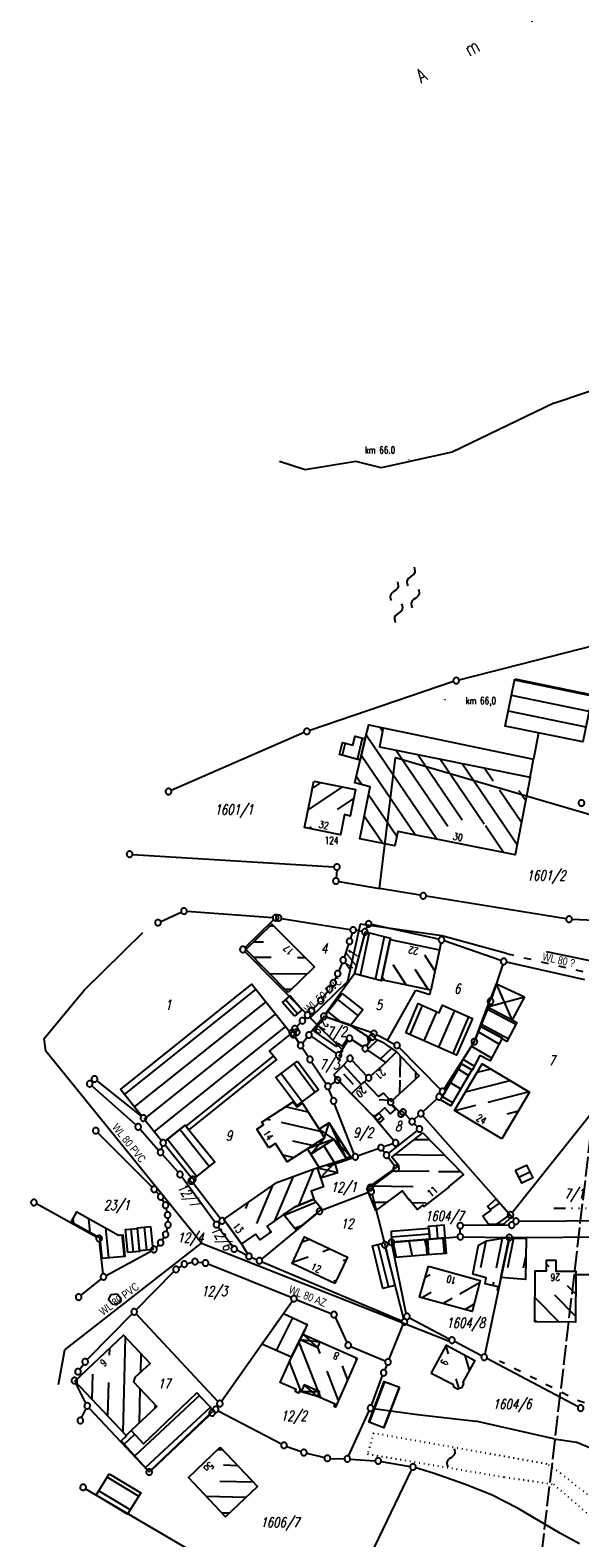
# Model space of a CAD drawing. Extents: x 510526 to 513920, y 467229 to 478797.
# Tile 135 of 256: x 510555 to 510694, y 472233 to 472615. Entities that reach past the tile are written whole.
import ezdxf
from ezdxf.enums import TextEntityAlignment as Align

# ---------------------------------------------------------------- set-up
doc = ezdxf.new("R2010")
doc.units = 0
doc.header["$LTSCALE"] = 10
doc.header["$MEASUREMENT"] = 0
for name, pattern in [('ACAD_ISO03W100', [30, 12, -18]), ('ACAD_ISO14W100', [25.5, 12, -3, 0.5, -3, 0.5, -3, 0.5, -3]), ('LT00', [0]), ('LT14', [0.6, 0.5, -0.1]), ('PUNKTX2_STR', [0.6, 0.1, -0.5])]:
    doc.linetypes.add(name, pattern=pattern)
doc.layers.get('0').update_dxf_attribs({"linetype": 'LT00'})
for name, color, linetype in [('--WASSER_GRENZE', 180, 'PUNKTX2_STR'), ('--WASSER_NUTZUNG', 180, 'Continuous'), ('ABWASSERLTG', 24, 'LT00'), ('DFK_BEB_SCHR', 254, 'LT00'), ('DFK_BEBAUUNG', 250, 'LT00'), ('DFK_BES-NAME', 255, 'LT00'), ('DFK_FLUR_NR', 250, 'LT00'), ('DFK_GZPKT', 250, 'LT00'), ('DFK_KATASTER', 250, 'LT00'), ('DFK_NUTZUNG', 250, 'LT00'), ('DFK_NUTZUNGSGRENZE', 70, 'PUNKTX2_STR'), ('DFK_TOPO-ANL', 252, 'LT00'), ('DFK_TOPO-SYM', 252, 'LT00'), ('TELEKOM', 210, 'ACAD_ISO14W100'), ('V94_RASTER', 250, 'LT00'), ('WASSERLTG', 130, 'ACAD_ISO03W100'), ('WASSERLTG_TEXT', 130, 'Continuous')]:
    doc.layers.add(name, color=color, linetype=linetype)
doc.layers.add('-BLATT_94-RAND', color=7, linetype='LT14', plot=False)
doc.styles.get("Standard").update_dxf_attribs({"font": 'romans.shx'})
doc.styles.add('Versorgungsltg', font='ARIAL.TTF', dxfattribs={"width": 0.8, "height": 2})

# ---------------------------------------------------------------- blocks, each defined once
blk = doc.blocks.new('SYMB7251')
at = {"color": 0, "linetype": 'ByBlock'}
for points in [[(-0.25, 0), (-0.208333, 0.028889), (-0.166667, 0.051111), (-0.125, 0.06), (-0.083333, 0.051111), (-0.041667, 0.028889), (0, 0)], [(0, 0), (0.041667, -0.028889), (0.083333, -0.051111), (0.125, -0.06), (0.166667, -0.051111), (0.208333, -0.028889), (0.25, 0)]]:
    blk.add_lwpolyline(points, dxfattribs=at)
blk = doc.blocks.new('SYMB7250')
at = {"color": 0, "linetype": 'ByBlock'}
for points in [[(-0.74, 0), (-0.698333, 0.028889), (-0.656667, 0.051111), (-0.615, 0.06), (-0.573333, 0.051111), (-0.531667, 0.028889), (-0.49, 0)], [(-0.49, 0), (-0.448333, -0.028889), (-0.406667, -0.051111), (-0.365, -0.06), (-0.323333, -0.051111), (-0.281667, -0.028889), (-0.24, 0)], [(-0.25, 0.28), (-0.208333, 0.308889), (-0.166667, 0.331111), (-0.125, 0.34), (-0.083333, 0.331111), (-0.041667, 0.308889), (0, 0.28)], [(0, 0.28), (0.041667, 0.251111), (0.083333, 0.228889), (0.125, 0.22), (0.166667, 0.228889), (0.208333, 0.251111), (0.25, 0.28)], [(0.24, 0), (0.281667, 0.028889), (0.323333, 0.051111), (0.365, 0.06), (0.406667, 0.051111), (0.448333, 0.028889), (0.49, 0)], [(0.49, 0), (0.531667, -0.028889), (0.573333, -0.051111), (0.615, -0.06), (0.656667, -0.051111), (0.698333, -0.028889), (0.74, 0)], [(-0.25, -0.28), (-0.208333, -0.251111), (-0.166667, -0.228889), (-0.125, -0.22), (-0.083333, -0.228889), (-0.041667, -0.251111), (0, -0.28)], [(0, -0.28), (0.041667, -0.308889), (0.083333, -0.331111), (0.125, -0.34), (0.166667, -0.331111), (0.208333, -0.308889), (0.25, -0.28)]]:
    blk.add_lwpolyline(points, dxfattribs=at)
blk = doc.blocks.new('SYMB7301')
at = {"color": 0, "linetype": 'ByBlock'}
for p, q in [((-0.128693, 0), (0, 0.128693)), ((0, -0.128693), (-0.128693, 0)), ((0, 0.128693), (0.128693, 0)), ((0.128693, 0), (0, -0.128693)), ((0.000059, -0.009738), (0.000059, 0.009897)), ((-0.00901, -0.004339), (-0.002225, -0.009749))]:
    blk.add_line(p, q, dxfattribs=at)
for points in [[(-0.002225, 0.009749), (-0.00901, 0.004339), (-0.00901, -0.004339)], [(0.01, 0), (0.006235, 0.007818), (-0.002225, 0.009749)], [(-0.002225, -0.009749), (0.006235, -0.007818), (0.01, 0)]]:
    blk.add_lwpolyline(points, dxfattribs=at)
blk = doc.blocks.new('SYMB7010')
at = {"color": 0, "linetype": 'ByBlock'}
for points in [[(-0.031408, 0.499213), (-0.093728, 0.49134), (-0.15457, 0.475719), (-0.212975, 0.452595), (-0.268021, 0.422333), (-0.31884, 0.385411), (-0.36463, 0.342411), (-0.40467, 0.29401), (-0.438329, 0.240973), (-0.465074, 0.184136), (-0.484486, 0.124395), (-0.496256, 0.062692), (-0.5002, 0)], [(-0.5002, 0), (-0.496256, -0.062692), (-0.484486, -0.124395), (-0.465075, -0.184136), (-0.438329, -0.240973), (-0.404671, -0.29401), (-0.36463, -0.342411), (-0.31884, -0.385411), (-0.268021, -0.422333), (-0.212975, -0.452595), (-0.154571, -0.475719), (-0.093728, -0.49134), (-0.031408, -0.499213), (0.031408, -0.499213)], [(0.5002, 0), (0.496256, 0.062692), (0.484485, 0.124395), (0.465074, 0.184136), (0.438329, 0.240973), (0.40467, 0.29401), (0.36463, 0.342411), (0.31884, 0.385411), (0.268021, 0.422333), (0.212975, 0.452595), (0.15457, 0.475719), (0.093728, 0.49134), (0.031408, 0.499213), (-0.031408, 0.499213)], [(0.031408, -0.499213), (0.093728, -0.491341), (0.15457, -0.475719), (0.212975, -0.452595), (0.268021, -0.422333), (0.31884, -0.385411), (0.36463, -0.342411), (0.404671, -0.294011), (0.438329, -0.240974), (0.465075, -0.184136), (0.484486, -0.124395), (0.496256, -0.062692), (0.500201, 0)]]:
    blk.add_lwpolyline(points, dxfattribs=at)

msp = doc.modelspace()

# ---------------------------------------------------------------- linework, layer by layer
at = {"layer": '--WASSER_GRENZE', "ltscale": 0.2}
for p, q in [((510689, 472249.68), (510685.43, 472252.1)), ((510674.75, 472248.79), (510687.18, 472246.98)), ((510704.24, 472237.73), (510689, 472249.68)), ((510687.18, 472246.98), (510697.48, 472238.06))]:
    msp.add_line(p, q, dxfattribs=at)
at = {"layer": '-BLATT_94-RAND'}
msp.add_lwpolyline([(510744.52, 472747.01), (510637.26, 471828.25), (511074.29, 471777.23), (511181.55, 472695.99), (510744.52, 472747.01)], dxfattribs=at)
at = {"layer": 'ABWASSERLTG', "flags": 128}
msp.add_lwpolyline([(510698.45, 472379.09), (510685.35, 472381.72)], dxfattribs=at)
at = {"layer": 'DFK_BEB_SCHR'}
for p, q in [((510677.31, 472450.58), (510696.95, 472446.54)), ((510696.14, 472442.62), (510676.5, 472446.66)), ((510675.7, 472442.74), (510695.33, 472438.7)), ((510643.92, 472437.7), (510643.3, 472438.61)), ((510637.56, 472430.45), (510638.79, 472435.88)), ((510639.77, 472436.68), (510657.75, 472410.23)), ((510634.4, 472434.61), (510633.7, 472431.53)), ((510652.16, 472411.35), (510638.53, 472431.4)), ((510660.39, 472413.46), (510647.21, 472432.86)), ((510652.81, 472431.73), (510664.04, 472415.21)), ((510669.64, 472414.09), (510658.42, 472430.59)), ((510664.03, 472429.46), (510677.99, 472408.92)), ((510671.91, 472424.98), (510669.64, 472428.32)), ((510625.04, 472417.67), (510633.84, 472423.53)), ((510628.3, 472424.64), (510626.16, 472423.22)), ((510637.29, 472426.11), (510638.66, 472424.09)), ((510636.58, 472420.54), (510632.41, 472417.77)), ((510640.37, 472421.58), (510647.53, 472411.04)), ((510679.05, 472414.48), (510673.5, 472422.64)), ((510678.36, 472422.61), (510680.11, 472420.03)), ((510643.94, 472409.21), (510639.27, 472416.08)), ((510625.84, 472413.4), (510625.23, 472412.99)), ((510674.53, 472406.9), (510669.91, 472413.69)), ((510638.18, 472410.57), (510638.32, 472410.35)), ((510668.82, 472408.18), (510668.93, 472408.01)), ((510616.38, 472388.28), (510615.41, 472388.29)), ((510640.54, 472386.61), (510638.25, 472375.77)), ((510642.13, 472374.78), (510644.42, 472385.62)), ((510611.3, 472384.32), (510613.81, 472384.3)), ((510615.74, 472380.29), (510611.27, 472380.32)), ((510624.42, 472380.23), (510622.38, 472380.24)), ((510649.89, 472373.39), (510646.59, 472378.5)), ((510657.14, 472376.91), (510654.56, 472380.9)), ((510615.24, 472376.29), (510624.83, 472376.22)), ((510643.81, 472375.42), (510644.38, 472374.55)), ((510652.1, 472377.34), (510655.4, 472372.24)), ((510578.58, 472345.67), (510611.83, 472372.26)), ((510620.8, 472372.25), (510619.21, 472372.26)), ((510637.77, 472365.58), (510632.47, 472369.76)), ((510614.33, 472369.13), (510581.08, 472342.54)), ((510583.58, 472339.42), (510616.83, 472366.01)), ((510622.34, 472366.07), (510619.34, 472369.57)), ((510629.99, 472366.62), (510633.23, 472364.07)), ((510653.93, 472368.21), (510650.77, 472360.83)), ((510654.43, 472359.23), (510657.6, 472366.6)), ((510662.09, 472366.94), (510658.09, 472357.62)), ((510677.62, 472363.32), (510670.25, 472367.25)), ((510619.33, 472362.88), (510586.08, 472336.3)), ((510661.76, 472356.02), (510665.76, 472365.33)), ((510668.79, 472363.5), (510675.72, 472359.8)), ((510632.41, 472357.99), (510632.15, 472359.06)), ((510642.64, 472359.51), (510640, 472356.97)), ((510640.44, 472358.84), (510640.07, 472360.35)), ((510673.39, 472358.38), (510668.08, 472361.54)), ((510594.17, 472337.64), (510616.36, 472355.39)), ((510643.36, 472354.66), (510646.13, 472357.32)), ((510648.38, 472355.41), (510648.28, 472350.04)), ((510667.11, 472352.81), (510664.27, 472354.49)), ((510666.43, 472357.86), (510671.51, 472354.84)), ((510618.24, 472350.96), (510623.55, 472343.84)), ((510626.76, 472346.22), (510621.44, 472353.37)), ((510636.55, 472348.15), (510634.09, 472350.76)), ((510652.28, 472349.54), (510652.31, 472351.23)), ((510663.08, 472352.03), (510665.67, 472350.49)), ((510671.29, 472352.09), (510667.77, 472351.2)), ((510648.27, 472349.26), (510648.21, 472345.79)), ((510663.64, 472347.04), (510661.05, 472348.58)), ((510664.88, 472346.34), (510676.16, 472349.2)), ((510645.81, 472344.15), (510643.07, 472344.26)), ((510659.02, 472345.14), (510661.61, 472343.6)), ((510681.03, 472346.31), (510670.55, 472343.65)), ((510614.63, 472339.43), (510615.46, 472339.25)), ((510625.09, 472341.18), (510619.31, 472342.48)), ((510641.38, 472340.33), (510642.21, 472340.29)), ((510643.69, 472340.09), (510642.59, 472339.16)), ((510667.45, 472342.87), (510662.19, 472341.54)), ((510675.41, 472340.76), (510678.27, 472341.48)), ((510600.03, 472327.42), (510592.61, 472336.8)), ((510618.2, 472338.63), (510628.14, 472336.4)), ((510675.39, 472336.62), (510674.99, 472336.52)), ((510589.49, 472334.3), (510596.9, 472324.92)), ((510626.18, 472332.74), (510621.23, 472333.85)), ((510629, 472332.68), (510631.73, 472328.38)), ((510651.98, 472334.27), (510655.76, 472334.22)), ((510618.64, 472330.33), (510621.47, 472329.7)), ((510635.69, 472329.6), (510635.52, 472329.86)), ((510659.7, 472330.17), (510647.02, 472330.34)), ((510616.64, 472313.68), (510621.33, 472324.92)), ((510626.45, 472326.8), (510622.59, 472317.55)), ((510646.29, 472326.35), (510655.7, 472326.22)), ((510658.07, 472326.19), (510663.65, 472326.11)), ((510678.38, 472324.72), (510681.17, 472326.05)), ((510616.03, 472322.6), (510612.02, 472312.99)), ((510628.9, 472322.29), (510628.94, 472322.38)), ((510651.6, 472322.28), (510640.68, 472322.42)), ((510609.27, 472316.79), (510609.91, 472318.33)), ((510627.15, 472318.37), (510619, 472315.02)), ((510641.34, 472318.41), (510644.98, 472318.36)), ((510651.3, 472318.28), (510654.91, 472318.23)), ((510673.53, 472318.21), (510671.1, 472316.53)), ((510565.55, 472314.14), (510565.66, 472313.06)), ((510569.92, 472310.68), (510569.56, 472314.21)), ((510603.76, 472313.98), (510603.76, 472313.98)), ((510621.68, 472311.79), (510623.59, 472312.58)), ((510672.65, 472312.74), (510676.18, 472315.18)), ((510573.82, 472311.86), (510574.59, 472304.26)), ((510578.57, 472304.64), (510578.01, 472310.15)), ((510580.85, 472305.74), (510580.3, 472311.59)), ((510583.59, 472312.07), (510584.17, 472306.25)), ((510615.35, 472310.59), (510615.55, 472311.06)), ((510625.46, 472308.97), (510623.57, 472308.29)), ((510655.73, 472310.3), (510646.18, 472309.54)), ((510655.08, 472306.71), (510654.59, 472308.92)), ((510655.23, 472308.97), (510655.55, 472305.06)), ((510657.87, 472309.18), (510657.61, 472312.38)), ((510659.53, 472305.39), (510659.22, 472309.29)), ((510672.77, 472301.8), (510674.28, 472309.27)), ((510677.04, 472309.27), (510675.5, 472301.8)), ((510628.78, 472305.92), (510630.59, 472306.57)), ((510642.71, 472307.67), (510645.37, 472296.88)), ((510647.41, 472304.37), (510646.54, 472308.28)), ((510650.56, 472308.6), (510651.43, 472304.71)), ((510670.06, 472308.55), (510668.69, 472301.8)), ((510621.15, 472303.17), (510625.07, 472304.58)), ((510634.7, 472303.8), (510633.9, 472303.51)), ((510679.58, 472301.8), (510680.15, 472304.56)), ((510685.36, 472302.69), (510685.97, 472302.07)), ((510631.56, 472298.41), (510632.2, 472298.64)), ((510655.94, 472300.03), (510654.71, 472299.33)), ((510668.4, 472297.93), (510663.42, 472295.09)), ((510671.86, 472297.26), (510672.05, 472298.2)), ((510690.63, 472297.32), (510692.75, 472295.17)), ((510692.79, 472300.83), (510692.72, 472300.91)), ((510653.83, 472294.22), (510656.19, 472295.57)), ((510661.53, 472294.01), (510659.26, 472292.71)), ((510682.46, 472294.22), (510688.56, 472288.02)), ((510692.72, 472289.5), (510687.45, 472294.85)), ((510664.69, 472291.2), (510667.03, 472292.54)), ((510617.04, 472280.8), (510621.2, 472289.07)), ((510624.21, 472286.15), (510620.7, 472279.18)), ((510682.92, 472288.06), (510682.41, 472288.57)), ((510578.22, 472260.2), (510578.88, 472284.12)), ((510613.51, 472282.67), (510613.38, 472282.42)), ((510622.74, 472282.9), (510627.53, 472270.59)), ((510574.8, 472281.38), (510574.75, 472279.69)), ((510582.77, 472280.01), (510582.64, 472275.29)), ((510628.13, 472280.09), (510627.53, 472281.63)), ((510637.32, 472278.53), (510637.12, 472279.06)), ((510659.92, 472281.94), (510660.5, 472280.03)), ((510665.92, 472275.96), (510664.81, 472279.61)), ((510570.44, 472268.44), (510570.62, 472274.84)), ((510623.31, 472270.42), (510620.35, 472278.02)), ((510632.77, 472268.18), (510629.89, 472275.58)), ((510633.66, 472276.92), (510635.04, 472273.36)), ((510566.58, 472273.6), (510566.55, 472272.57)), ((510574.56, 472272.75), (510574.33, 472264.32)), ((510582.52, 472271.17), (510582.28, 472262.43)), ((510618.07, 472272.86), (510618.14, 472272.67)), ((510644.42, 472272.94), (510640.5, 472262.65)), ((510644.24, 472261.24), (510648.16, 472271.53)), ((510658.16, 472273.99), (510658.09, 472274.22)), ((510662.43, 472273.68), (510663.2, 472271.17)), ((510597.59, 472269.41), (510581.21, 472254.16)), ((510586.39, 472266.32), (510586.41, 472267.06)), ((510627.77, 472270), (510628.21, 472268.86)), ((510583.89, 472251.19), (510600.34, 472266.51)), ((510578.52, 472257.13), (510581.2, 472259.62)), ((510602.28, 472255.81), (510603.35, 472255.78)), ((510607.26, 472251.68), (510603.64, 472251.77)), ((510582.17, 472243.96), (510574.2, 472248.75)), ((510602.71, 472247.79), (510611.16, 472247.59)), ((510572.13, 472245.33), (510580.09, 472240.54)), ((510609.32, 472243.63), (510599.32, 472243.88)), ((510603.21, 472239.78), (510605.22, 472239.73))]:
    msp.add_line(p, q, dxfattribs=at)
at = {"layer": 'DFK_BEBAUUNG'}
for p, q in [((510670.47, 472367.82), (510672.73, 472373.65)), ((510676.71, 472364.53), (510672.73, 472373.65)), ((510672.73, 472373.65), (510679.83, 472370.33)), ((510629.51, 472366.01), (510633.64, 472371.24)), ((510670.47, 472367.82), (510679.83, 472370.33)), ((510679.83, 472370.33), (510676.71, 472364.53)), ((510638.88, 472357.71), (510636.17, 472359.46)), ((510640.99, 472359.75), (510639.9, 472357.94)), ((510639.9, 472357.94), (510640.88, 472359.56)), ((510640.94, 472350.36), (510644.69, 472353.75)), ((510582.92, 472340.25), (510577.56, 472346.94)), ((510644.13, 472345.97), (510645.6, 472344.38)), ((510587.91, 472334), (510583.86, 472339.07)), ((510588.97, 472333.88), (510593.97, 472337.89)), ((510630.35, 472338.51), (510627.82, 472336.9)), ((510631.56, 472334.32), (510627.82, 472336.9)), ((510629.22, 472334.71), (510630.35, 472338.51)), ((510630.35, 472338.51), (510634.6, 472329.59)), ((510635.82, 472329.95), (510630.35, 472338.51)), ((510595.42, 472324.7), (510588.85, 472332.83)), ((510631.56, 472334.32), (510624.88, 472331.9)), ((510625.72, 472330.58), (510624.88, 472331.9)), ((510625.72, 472330.58), (510629.22, 472334.71)), ((510631.56, 472334.32), (510635.82, 472329.95)), ((510631.85, 472328.42), (510628.18, 472324.54)), ((510632.59, 472325.91), (510631.85, 472328.42)), ((510627.31, 472327.04), (510627.87, 472327.19)), ((510627.31, 472327.04), (510632.59, 472325.91)), ((510628.18, 472324.54), (510632.59, 472325.91)), ((510623.09, 472283.59), (510628.14, 472283.01)), ((510623.69, 472284.97), (510627.53, 472281.63)), ((510623.69, 472284.97), (510628.14, 472283.01)), ((510627.42, 472269.21), (510624.1, 472272.12)), ((510627.95, 472270.41), (510623.34, 472270.41)), ((510627.42, 472269.21), (510623.34, 472270.41))]:
    msp.add_line(p, q, dxfattribs=at)
for points in [[(510677.37, 472450.87, 0), (510697.01, 472446.83, 0), (510694.54, 472434.9, 0), (510674.91, 472438.92, 0), (510677.37, 472450.87, 0)], [(510681.24, 472425.97, 0), (510677.49, 472406.31, 0), (510647.76, 472412.22, 0), (510647.04, 472408.58, 0), (510638.14, 472410.39, 0), (510640.75, 472423.51, 0), (510636.92, 472424.57, 0), (510638.27, 472430.25, 0), (510639.5, 472435.68, 0), (510640.46, 472439.2, 0), (510644.07, 472438.45, 0), (510643.13, 472433.69, 0), (510681.24, 472425.97, 0)], [(510639.5, 472435.68, 0), (510638.27, 472430.25, 0), (510633, 472431.73, 0), (510633.74, 472434.79, 0), (510636.4, 472434.06, 0), (510637, 472436.38, 0), (510639.5, 472435.68, 0)], [(510626.52, 472425, 0), (510637.06, 472422.88, 0), (510635.66, 472416.12, 0), (510634.26, 472416.48, 0), (510633.22, 472411.39, 0), (510624.15, 472413.21, 0), (510625.48, 472419.85, 0), (510626.52, 472425, 0)], [(510620, 472371.46, 0), (510609.26, 472382.35, 0), (510615.9, 472388.76, 0), (510626.64, 472378, 0), (510620, 472371.46, 0)], [(510645.81, 472384.89, 0), (510643.66, 472374.7, 0), (510643.6, 472374.4, 0), (510636.79, 472376.15, 0), (510639.58, 472386.85, 0), (510645.89, 472385.25, 0), (510645.81, 472384.89, 0)], [(510658.29, 472382.27, 0), (510656.11, 472372.09, 0), (510643.66, 472374.7, 0), (510645.81, 472384.89, 0), (510658.29, 472382.27, 0)], [(510577.56, 472346.94, 0), (510610.81, 472373.53, 0), (510620.77, 472361.08, 0), (510615.3, 472356.71, 0), (510617.1, 472354.48, 0), (510594.91, 472336.7, 0), (510593.97, 472337.89, 0), (510588.97, 472333.88, 0)], [(510621.62, 472365.44, 0), (510618.62, 472368.94, 0), (510620.52, 472370.62, 0), (510623.55, 472367.11, 0), (510621.62, 472365.44, 0)], [(510633.64, 472371.24, 0), (510638.92, 472367.07, 0), (510635.9, 472363.16, 0), (510629.75, 472365.19, 0)], [(510649.77, 472361.27, 0), (510652.94, 472368.65, 0), (510658.25, 472366.31, 0), (510659.1, 472368.25, 0), (510666.69, 472364.92, 0), (510662.62, 472355.64, 0), (510649.77, 472361.27, 0)], [(510674.21, 472359.92, 0), (510668.57, 472362.93, 0), (510670.47, 472367.82, 0), (510676.71, 472364.53, 0), (510677.91, 472363.87, 0), (510675.31, 472359.04, 0), (510674.1, 472359.72, 0), (510674.21, 472359.92, 0)], [(510635.13, 472359.24, 0), (510635.1, 472359.19, 0), (510634.74, 472359.37, 0), (510633.76, 472357.89, 0), (510632.77, 472358.54, 0), (510632.27, 472357.77, 0), (510626.56, 472361.65, 0), (510629.09, 472365.44, 0), (510635.85, 472363.09, 0), (510640.99, 472359.75, 0)], [(510666.5, 472351.9, 0), (510663.91, 472353.44, 0), (510663.68, 472353.58, 0), (510667.2, 472359.05, 0), (510668.57, 472362.93, 0), (510674.21, 472359.92, 0), (510674.1, 472359.72, 0), (510671.14, 472354.15, 0), (510668.54, 472355.53, 0), (510666.6, 472351.84, 0), (510666.5, 472351.9, 0)], [(510641.94, 472359.86, 0), (510643.87, 472358.89, 0), (510647.45, 472356.41, 0)], [(510644.69, 472353.75, 0), (510647.45, 472356.41, 0), (510653.14, 472350.34, 0), (510646.09, 472343.84, 0), (510644.13, 472345.97, 0), (510642.89, 472345.13, 0), (510639.3, 472348.89, 0), (510639.82, 472349.36, 0)], [(510647.45, 472356.41, 0), (510644.69, 472353.75, 0), (510640.13, 472356.88, 0)], [(510622.41, 472354.1, 0), (510627.73, 472346.95, 0), (510622.21, 472342.84, 0), (510616.91, 472349.96, 0), (510622.41, 472354.1, 0)], [(510632.59, 472349.35, 0), (510632.07, 472349.9, 0), (510631.63, 472350.71, 0), (510634, 472353.06, 0), (510638.52, 472348.18, 0), (510636.06, 472345.79, 0), (510632.59, 472349.35, 0)], [(510663.91, 472353.44, 0), (510666.5, 472351.9, 0), (510661.14, 472342.8, 0), (510658.52, 472344.29, 0), (510663.91, 472353.44, 0)], [(510674.09, 472334.44, 0), (510662.06, 472341.61, 0), (510669.08, 472353.41, 0), (510681.11, 472346.26, 0), (510674.09, 472334.44, 0)], [(510646.25, 472343.03, 0), (510647.15, 472341.91, 0), (510645.81, 472340.73, 0), (510644.48, 472342.24, 0), (510642.97, 472340.9, 0), (510641.84, 472340, 0), (510641.77, 472339.93, 0), (510636.06, 472345.79, 0), (510638.52, 472348.18, 0), (510639.3, 472348.89, 0), (510642.89, 472345.13, 0), (510644.13, 472345.97, 0)], [(510615.11, 472332.12, 0), (510612.09, 472336.89, 0), (510613.77, 472337.98, 0), (510613.37, 472338.61, 0), (510621.28, 472343.77, 0), (510622.24, 472342.55, 0), (510623.63, 472343.47, 0), (510627.82, 472336.9, 0), (510629.22, 472334.71, 0), (510624.88, 472331.9, 0), (510619.75, 472328.58, 0), (510616.81, 472333.22, 0), (510615.11, 472332.12, 0)], [(510644.24, 472339.47, 0), (510643.14, 472338.54, 0), (510641.84, 472340, 0), (510642.97, 472340.9, 0), (510644.24, 472339.47, 0)], [(510593.97, 472337.89, 0), (510594.91, 472336.7, 0), (510601.47, 472328.57, 0), (510596.48, 472324.59, 0)], [(510654.08, 472335.94, 0), (510664.34, 472325.4, 0), (510660.63, 472322.38, 0), (510660.75, 472322.26, 0), (510654.36, 472317.25, 0), (510654.08, 472317.64, 0), (510652.64, 472316.57, 0), (510650.67, 472319.08, 0), (510650.55, 472319, 0), (510648.82, 472321.27, 0), (510642.23, 472316.28, 0), (510639.89, 472321.87, 0), (510648.01, 472327.55, 0), (510646.27, 472329.74, 0), (510654.08, 472335.94, 0)], [(510627.87, 472327.19, 0), (510625.72, 472330.58, 0), (510631.56, 472334.32, 0), (510634.6, 472329.59, 0), (510635.82, 472329.95, 0), (510635.91, 472329.67, 0), (510631.85, 472328.42, 0), (510627.87, 472327.19, 0)], [(510677.56, 472326.45, 0), (510680.36, 472327.78, 0), (510681.88, 472324.54, 0), (510679.1, 472323.21, 0), (510677.56, 472326.45, 0)], [(510626.5, 472319.16, 0), (510621.61, 472317.15, 0), (510618.82, 472315.24, 0), (510618.19, 472314.77, 0), (510614.68, 472312.3, 0), (510615.7, 472310.84, 0), (510612.81, 472308.81, 0), (510611.75, 472310.32, 0), (510608.22, 472307.83, 0), (510603.76, 472313.98, 0), (510603.89, 472314.13, 0), (510617.15, 472323.38, 0), (510626.62, 472326.86, 0), (510627.31, 472327.04, 0), (510628.18, 472324.54, 0), (510628.96, 472322.31, 0), (510625.81, 472321.19, 0), (510626.5, 472319.16, 0)], [(510621.61, 472317.15, 0), (510626.5, 472319.16, 0), (510628.54, 472316.68, 0), (510622.07, 472311.32, 0), (510618.82, 472315.24, 0), (510621.61, 472317.15, 0)], [(510669.29, 472314.88, 0), (510671.32, 472316.28, 0), (510670.47, 472317.26, 0), (510672.67, 472319.19, 0), (510676.62, 472314.68, 0), (510674.41, 472312.74, 0), (510670.67, 472312.74, 0), (510669.29, 472314.88, 0)], [(510572.98, 472304.11, 0), (510572.46, 472309.26, 0), (510565.13, 472313.36, 0), (510566.5, 472315.9, 0), (510577.1, 472310.05, 0), (510578.15, 472310.16, 0), (510578.67, 472304.65, 0), (510572.98, 472304.11, 0)], [(510655.83, 472309.02, 0), (510655.6, 472311.84, 0), (510655.56, 472312.32, 0), (510659.41, 472312.66, 0), (510659.67, 472309.33, 0), (510655.83, 472309.02, 0)], [(510579.43, 472305.61, 0), (510578.88, 472311.45, 0), (510581.82, 472311.73, 0), (510582.37, 472305.89, 0), (510579.43, 472305.61, 0)], [(510585.2, 472312.23, 0), (510585.78, 472306.41, 0), (510582.4, 472306.07, 0), (510581.85, 472311.9, 0), (510585.2, 472312.23, 0)], [(510631.78, 472297.77, 0), (510621, 472302.84, 0), (510624.17, 472309.57, 0), (510635.04, 472304.49, 0), (510631.78, 472297.77, 0)], [(510654.9, 472308.94, 0), (510646.22, 472308.25, 0), (510646.13, 472311.01, 0), (510655.6, 472311.84, 0), (510655.83, 472309.02, 0), (510654.9, 472308.94, 0)], [(510647.09, 472304.34, 0), (510646.22, 472308.25, 0), (510654.9, 472308.94, 0), (510655.22, 472305.03, 0), (510647.09, 472304.34, 0)], [(510655.22, 472305.03, 0), (510654.9, 472308.94, 0), (510655.83, 472309.02, 0), (510659.67, 472309.33, 0), (510659.99, 472305.43, 0), (510655.22, 472305.03, 0)], [(510666.7, 472300.13, 0), (510668.19, 472307.51, 0), (510670.16, 472308.61, 0), (510675.92, 472309.53, 0), (510675.92, 472309.28, 0), (510673.86, 472299.28, 0), (510673.19, 472296.08, 0), (510672.94, 472296.13, 0), (510673.12, 472296.99, 0), (510669.83, 472297.68, 0), (510670.15, 472299.2, 0), (510666.7, 472300.13, 0)], [(510673.86, 472299.28, 0), (510675.92, 472309.28, 0), (510680.22, 472309.24, 0), (510680.07, 472298.83, 0), (510673.86, 472299.28, 0)], [(510644.36, 472308.06, 0), (510647.02, 472297.27, 0), (510643.96, 472296.54, 0), (510641.38, 472307.35, 0), (510644.36, 472308.06, 0)], [(510655.55, 472302.15, 0), (510668.57, 472298.59, 0), (510666.56, 472290.68, 0), (510653.25, 472294.38, 0), (510655.55, 472302.15, 0)], [(510682.41, 472288.06, 0), (510682.52, 472301, 0), (510685.34, 472300.97, 0), (510685.37, 472303.73, 0), (510687.73, 472303.71, 0), (510687.7, 472300.96, 0), (510692.79, 472300.91, 0), (510692.71, 472288, 0), (510682.41, 472288.06, 0)], [(510623.09, 472283.59, 0), (510620.84, 472279.12, 0), (510613.34, 472282.44, 0), (510618.8, 472290.17, 0), (510624.78, 472287.44, 0), (510623.69, 472284.97, 0), (510623.09, 472283.59, 0)], [(510566.05, 472273.1, 0), (510578.32, 472284.71, 0), (510585.06, 472277.58, 0), (510581.24, 472273.97, 0), (510580.86, 472272.93, 0), (510586.77, 472266.68, 0), (510580.32, 472260.58, 0), (510579.01, 472259.36, 0), (510566.05, 472273.1, 0)], [(510637.48, 472278.9, 0), (510632.03, 472266.5, 0), (510631.65, 472266.67, 0), (510631.9, 472267.24, 0), (510627.42, 472269.21, 0), (510627.95, 472270.41, 0), (510624.1, 472272.12, 0), (510623.34, 472270.41, 0), (510622.89, 472270.61, 0), (510622.65, 472270.06, 0), (510621.79, 472270.44, 0), (510622.02, 472270.96, 0), (510618.01, 472272.73, 0), (510620.84, 472279.12, 0), (510623.09, 472283.59, 0), (510627.53, 472281.63, 0), (510628.14, 472283.01, 0), (510637.48, 472278.9, 0)], [(510656.21, 472274.99, 0), (510660.04, 472282.16, 0), (510667.21, 472278.33, 0), (510664.2, 472272.82, 0), (510664.4, 472272.35, 0), (510663.87, 472271.37, 0), (510662.88, 472271.07, 0), (510661.94, 472271.55, 0), (510661.81, 472272.12, 0), (510656.21, 472274.99, 0)], [(510648.17, 472271.53, 0), (510644.25, 472261.24, 0), (510640.4, 472262.69, 0), (510644.32, 472272.98, 0), (510648.17, 472271.53, 0)], [(510579.01, 472259.36, 0), (510580.32, 472260.58, 0), (510583.42, 472257.18, 0), (510596.92, 472270.12, 0), (510601.11, 472265.69, 0), (510584.88, 472250.1, 0), (510577.74, 472257.99, 0), (510579.13, 472259.24, 0), (510579.01, 472259.36, 0)], [(510602.83, 472256.33, 0), (510612.26, 472246.43, 0), (510604.19, 472238.75, 0), (510594.77, 472248.66, 0), (510602.83, 472256.33, 0)], [(510574.74, 472249.63, 0), (510582.71, 472244.84, 0), (510579.39, 472239.4, 0), (510571.44, 472244.19, 0), (510574.74, 472249.63, 0)]]:
    msp.add_polyline3d(points, dxfattribs=at)
at = {"layer": 'DFK_KATASTER'}
for p, q in [((510687.26, 472520.62), (510717.42, 472530.85)), ((510687.26, 472520.62), (510661.53, 472508.25)), ((510661.53, 472508.25), (510643.56, 472504.24)), ((510624.33, 472503.75), (510617.84, 472505.91)), ((510637.15, 472505.9), (510624.33, 472503.75)), ((510643.56, 472504.24), (510637.15, 472505.9)), ((510663.26, 472450.61), (510701.56, 472460.36)), ((510661.82, 472450.18), (510625.47, 472437.81)), ((510624.07, 472437.27), (510590.43, 472422.63)), ((510643.14, 472397.82), (510647.2, 472430.99)), ((510647.2, 472430.99), (510704.99, 472414.03)), ((510580.64, 472406.43), (510631.6, 472403.28)), ((510632.3, 472402.48), (510632.15, 472400.44)), ((510632.84, 472399.56), (510643.14, 472397.82)), ((510653.45, 472396.07), (510643.14, 472397.82)), ((510690.35, 472390.13), (510654.93, 472395.82)), ((510587.76, 472389.45), (510592.97, 472391.77)), ((510594.4, 472392.03), (510616.11, 472390.44)), ((510609.09, 472382.88), (510616.32, 472389.86)), ((510618.35, 472390.21), (510635.72, 472387.4)), ((510697.48, 472389.65), (510691.84, 472389.97)), ((510636.23, 472386.57), (510635.77, 472385.12)), ((510639.23, 472386.07), (510636.79, 472376.15)), ((510638.67, 472386.92), (510637.2, 472387.16)), ((510639.73, 472387.48), (510640.06, 472388.14)), ((510658.07, 472384.95), (510641.11, 472388.66)), ((510609.08, 472381.83), (510624.39, 472366.28)), ((510635.3, 472383.7), (510634.16, 472380.36)), ((510658.29, 472382.27), (510656.11, 472372.09)), ((510658.65, 472384.05), (510658.29, 472382.27)), ((510673.85, 472379.57), (510659.51, 472384.54)), ((510633.64, 472378.95), (510632.83, 472376.93)), ((510674.32, 472378.61), (510671.46, 472369.95)), ((510695.07, 472374.64), (510675.29, 472379.15)), ((510636.79, 472376.15), (510629.48, 472366.03)), ((510632.22, 472375.56), (510631.75, 472374.58)), ((510630.04, 472371.71), (510628.72, 472370.02)), ((510631.05, 472373.26), (510630.87, 472372.95)), ((510645.11, 472359.33), (510652.33, 472372.05)), ((510652.33, 472372.05), (510655.86, 472370.92)), ((510655.86, 472370.92), (510656.11, 472372.09)), ((510625.44, 472366.33), (510625.42, 472366.31)), ((510627.75, 472368.88), (510626.45, 472367.44)), ((510670.94, 472368.54), (510667.41, 472359.72)), ((510623.11, 472363.77), (510622.24, 472362.84)), ((510624.12, 472364.87), (510624.42, 472365.2)), ((510628.57, 472364.83), (510625.74, 472361.3)), ((510641.02, 472361.3), (510629.75, 472365.18)), ((510620.77, 472361.08), (510615.3, 472356.71)), ((510621.76, 472360.18), (510622.74, 472358.69)), ((510623.63, 472358.66), (510624.8, 472360.12)), ((510625.89, 472360.29), (510632.16, 472356.03)), ((510633.19, 472356.24), (510635.13, 472359.24)), ((510636.17, 472359.46), (510638.88, 472357.71)), ((510639.9, 472357.94), (510640.88, 472359.56)), ((510645.11, 472359.33), (510642.4, 472360.72)), ((510645.11, 472359.33), (510646.89, 472358.42)), ((510659.45, 472347.03), (510666.73, 472358.39)), ((510617.1, 472354.48), (510594.91, 472336.7)), ((510615.3, 472356.71), (510617.1, 472354.48)), ((510625.11, 472355.14), (510623.58, 472357.45)), ((510658.52, 472346.93), (510648.09, 472357.55)), ((510625.95, 472353.9), (510629.64, 472348.35)), ((510631.63, 472350.71), (510634, 472353.06)), ((510632.07, 472349.9), (510631.63, 472350.71)), ((510634, 472353.06), (510635.15, 472354.23)), ((510636.19, 472354.23), (510639.86, 472350.4)), ((510581.5, 472337.96), (510570.36, 472347.86)), ((510571.6, 472349.1), (510582.8, 472340.13)), ((510631.23, 472344.72), (510630.33, 472347.03)), ((510631.9, 472348.91), (510630.69, 472348.13)), ((510633.06, 472348.78), (510641.77, 472339.93)), ((510639.82, 472349.36), (510639.3, 472348.89)), ((510639.3, 472348.89), (510642.89, 472345.13)), ((510636.73, 472330.56), (510631.77, 472343.32)), ((510642.89, 472345.13), (510644.13, 472345.97)), ((510644.13, 472345.97), (510646.09, 472343.84)), ((510646.45, 472343.15), (510648.07, 472341.27)), ((510654.13, 472341.33), (510657.65, 472344.55)), ((510658.6, 472345.69), (510658.65, 472345.77)), ((510641.77, 472339.93), (510646.72, 472333.97)), ((510649.61, 472340.63), (510650.85, 472339.32)), ((510653.03, 472340.31), (510651.92, 472339.29)), ((510675.76, 472315.72), (510654.08, 472340.26)), ((510676.73, 472315.75), (510697.96, 472342.44)), ((510571.86, 472335.95), (510585.58, 472322.18)), ((510582.56, 472336.9), (510587.24, 472331.56)), ((510587.91, 472334), (510583.86, 472339.07)), ((510588.97, 472333.88), (510593.97, 472337.89)), ((510594.91, 472336.7), (510593.97, 472337.89)), ((510645.49, 472330.76), (510652.64, 472336.43)), ((510652.7, 472337.43), (510651.9, 472338.25)), ((510587.93, 472331.72), (510588.19, 472332.69)), ((510595.42, 472324.7), (510588.85, 472332.83)), ((510642.8, 472331.93), (510637.71, 472330.11)), ((510643.95, 472331.58), (510644.46, 472330.89)), ((510646.49, 472333.16), (510644.22, 472332.41)), ((510592.16, 472325.96), (510588.23, 472330.44)), ((510626.62, 472326.86), (510629.79, 472327.86)), ((510629.79, 472327.86), (510630.1, 472327.48)), ((510630.1, 472327.48), (510636.29, 472329.62)), ((510646.91, 472327.56), (510645.34, 472329.69)), ((510601.44, 472313.31), (510593.09, 472324.79)), ((510617.15, 472323.38), (510626.62, 472326.86)), ((510646.75, 472326.51), (510641.4, 472322.52)), ((510586.6, 472321.08), (510587.25, 472320.32)), ((510602.83, 472314.25), (510595.95, 472323.16)), ((510603.89, 472314.13), (510617.15, 472323.38)), ((510640.35, 472320.83), (510628.66, 472316.37)), ((510641.23, 472320.37), (510644.29, 472308.33)), ((510571.51, 472309.55), (510556.34, 472317.95)), ((510588.12, 472319.1), (510588.61, 472318.25)), ((510589.14, 472316.87), (510589.35, 472315.87)), ((510589.53, 472314.39), (510589.57, 472313.4)), ((510602.5, 472313.12), (510602.67, 472313.24)), ((510603.89, 472314.13), (510603.76, 472313.98)), ((510603.76, 472313.98), (510608.22, 472307.83)), ((510627.38, 472315.62), (510613.31, 472304.04)), ((510675.83, 472312.57), (510664.31, 472312.44)), ((510677.17, 472314.13), (510676.76, 472314.6)), ((510678.42, 472313.57), (510720.2, 472313.81)), ((510588.63, 472309.58), (510588.13, 472308.77)), ((510589.43, 472311.92), (510589.19, 472310.95)), ((510605.9, 472307.14), (510602.32, 472312.09)), ((510646.91, 472308.3), (510662.83, 472309.58)), ((510663.57, 472310.39), (510663.57, 472311.68)), ((510664.33, 472309.63), (510675.22, 472309.44)), ((510675.82, 472308.7), (510669.77, 472279.87)), ((510676.72, 472309.43), (510720.86, 472309.68)), ((510573.2, 472300.23), (510572.26, 472308.44)), ((510573.95, 472299.85), (510585.39, 472306.06)), ((510586.58, 472306.95), (510587.21, 472307.6)), ((510609.42, 472305.01), (510607.01, 472306.2)), ((510608.22, 472307.83), (510609.71, 472305.33)), ((510649.25, 472288.8), (510644.65, 472306.87)), ((510649.91, 472290.19), (510646.31, 472307.51)), ((510592.28, 472301.77), (510593.11, 472302.3)), ((510594.47, 472302.88), (510595.7, 472303.17)), ((510597.17, 472303.24), (510598.36, 472303.08)), ((510620.77, 472294.24), (510599.8, 472302.7)), ((510610.78, 472304.39), (510612.04, 472303.85)), ((510613.42, 472303.27), (510648.74, 472288.36)), ((510572.71, 472299.02), (510567.57, 472294.83)), ((510581.59, 472291.16), (510591.12, 472300.83)), ((510622.17, 472293.68), (510630.92, 472290.2)), ((510580.53, 472290.1), (510569.17, 472278.53)), ((510602.22, 472267.95), (510581.57, 472290.08)), ((510603.16, 472268.01), (510621.04, 472293.35)), ((510631.93, 472289.24), (510634.89, 472282.84)), ((510645.55, 472278.61), (510649.15, 472287.38)), ((510649.74, 472288.75), (510649.75, 472288.78)), ((510650.72, 472289.11), (510660.79, 472283.8)), ((510668.96, 472279.49), (510662.11, 472283.1)), ((510635.89, 472281.87), (510644.58, 472278.21)), ((510693.37, 472266.6), (510670.28, 472278.79)), ((510567.28, 472276.08), (510568.2, 472277.38)), ((510641.1, 472266.95), (510643.92, 472274.51)), ((510644.99, 472277.22), (510644.46, 472275.91)), ((510568.84, 472267.5), (510566.26, 472272.56)), ((510602.3, 472266.79), (510602.11, 472266.52)), ((510567.75, 472263.78), (510568.86, 472266.15)), ((510569.69, 472266.28), (510584.34, 472250.62)), ((510585.4, 472250.58), (510600.22, 472264.54)), ((510602.34, 472265.56), (510618.31, 472257.18)), ((510635.3, 472254.08), (510640.53, 472265.57)), ((510641.58, 472266.15), (510652.77, 472264.65)), ((510652.77, 472264.65), (510667.53, 472262.95)), ((510687.26, 472258.47), (510667.53, 472262.95)), ((510619.67, 472256.57), (510623.28, 472255.26)), ((510687.26, 472258.47), (510693.02, 472257.67)), ((510693.02, 472257.67), (510713.61, 472248.92)), ((510624.71, 472254.82), (510629.21, 472253.73)), ((510630.69, 472253.53), (510634.24, 472253.42)), ((510635.74, 472253.35), (510642.04, 472252.93)), ((510643.53, 472252.75), (510650.86, 472251.49)), ((510631.65, 472209.81), (510651.28, 472250.68)), ((510656.67, 472249.78), (510652.32, 472251.14)), ((510664.63, 472246.96), (510656.67, 472249.78)), ((510568.77, 472245.82), (510630.68, 472209.51)), ((510671.44, 472244.33), (510664.63, 472246.96)), ((510678.22, 472240.83), (510671.44, 472244.33)), ((510688.88, 472234.51), (510678.22, 472240.83)), ((510693.7, 472231.92), (510688.88, 472234.51))]:
    msp.add_line(p, q, dxfattribs=at)
at = {"layer": 'DFK_NUTZUNGSGRENZE', "ltscale": 0.2}
for p, q in [((510641.6, 472259.89), (510640.11, 472254.64)), ((510685.43, 472252.1), (510641.6, 472259.89)), ((510640.11, 472254.64), (510674.75, 472248.79))]:
    msp.add_line(p, q, dxfattribs=at)
at = {"layer": 'DFK_TOPO-ANL'}
for p, q in [((510644.07, 472438.45), (510682.09, 472430.49)), ((510683.35, 472437.19), (510682.09, 472430.49)), ((510681.24, 472425.97), (510682.09, 472430.49)), ((510574.58, 472293.64), (510575.24, 472295.02)), ((510575.76, 472292.4), (510574.58, 472293.64)), ((510575.24, 472295.02), (510576.72, 472295.21)), ((510576.72, 472295.21), (510577.7, 472294.09)), ((510577.7, 472294.09), (510577.22, 472292.83)), ((510577.22, 472292.83), (510575.76, 472292.4))]:
    msp.add_line(p, q, dxfattribs=at)
at = {"layer": 'TELEKOM', "ltscale": 0.05, "flags": 128}
msp.add_lwpolyline([(510710.77, 472391.99), (510710.89, 472384.55), (510710.69, 472374.24), (510710.58, 472370.61), (510712.37, 472367.6), (510713.37, 472365.55), (510715.32, 472359.5), (510718.64, 472349.38), (510721.43, 472342.29), (510723.28, 472336.72), (510727.01, 472327.42), (510726.38, 472316.55), (510720.59, 472316.4), (510712.43, 472316.5), (510693.73, 472316.77), (510687.2, 472316.77)], dxfattribs=at)
at = {"layer": 'V94_RASTER'}
msp.add_line((510711.24, 472300), (510692.33, 472300), dxfattribs=at)
at = {"layer": 'WASSERLTG', "flags": 128}
for points in [[(510598.07, 472308.02), (510558.7, 472356.62), (510558.27, 472359.8), (510568.38, 472372.02), (510583.25, 472386.67)], [(510598.07, 472308.02), (510558.7, 472356.62), (510558.27, 472359.8), (510568.38, 472372.02), (510583.25, 472386.67)], [(510598.07, 472308.02), (510558.7, 472356.62), (510558.27, 472359.8), (510568.38, 472372.02), (510583.25, 472386.67)], [(510675.26, 472381.3), (510658.92, 472385.8), (510638.25, 472388.72), (510635, 472374.28)], [(510675.26, 472381.3), (510658.92, 472385.8), (510638.25, 472388.72), (510635, 472374.28)], [(510675.26, 472381.3), (510658.92, 472385.8), (510638.25, 472388.72), (510635, 472374.28)], [(510632.86, 472355.37), (510633.85, 472356.9), (510625.58, 472365.05), (510635, 472374.28)], [(510632.86, 472355.37), (510633.85, 472356.9), (510625.58, 472365.05), (510635, 472374.28)], [(510632.86, 472355.37), (510633.85, 472356.9), (510625.58, 472365.05), (510635, 472374.28)], [(510561.93, 472272.26), (510563.49, 472280.98), (510598.07, 472308.02), (510673.48, 472278.17)], [(510561.93, 472272.26), (510563.49, 472280.98), (510598.07, 472308.02), (510673.48, 472278.17)], [(510561.93, 472272.26), (510563.49, 472280.98), (510598.07, 472308.02), (510673.48, 472278.17)]]:
    msp.add_lwpolyline(points, dxfattribs=at)
at = {"layer": 'WASSERLTG', "ltscale": 0.015, "flags": 128}
msp.add_lwpolyline([(510675.26, 472381.3), (510698.56, 472375.84), (510712.45, 472358.71), (510723.68, 472331.99), (510724.61, 472313.73), (510715.35, 472280.81), (510715.24, 472269.8), (510717.52, 472261.05), (510693.69, 472267.97), (510673.48, 472278.17)], dxfattribs=at)

# ---------------------------------------------------------------- block references
at = {"layer": '--WASSER_NUTZUNG', "xscale": 10, "yscale": 10, "zscale": 10, "rotation": 251.28826}
msp.add_blockref('SYMB7251', (510661.19, 472253.69), dxfattribs=at)
at = {"layer": 'DFK_GZPKT', "xscale": 1.499999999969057, "yscale": 1.5, "zscale": 1.5, "rotation": 251.2881100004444}
for p in [(510662.53, 472450.42), (510624.76, 472437.57), (510589.74, 472422.33), (510694.22, 472419.44), (510579.89, 472406.48), (510632.35, 472403.23), (510632.1, 472399.69), (510654.19, 472395.94), (510593.65, 472392.08), (510587.08, 472389.14), (510616.86, 472390.38), (510617.61, 472390.33), (510640.38, 472388.82), (510691.09, 472390.01), (510635.54, 472384.41), (510636.46, 472387.28), (510639.41, 472386.8), (510658.8, 472384.79), (510608.55, 472382.36), (510633.92, 472379.65), (510674.56, 472379.32), (510631.42, 472373.91), (510632.55, 472376.23), (510628.26, 472369.43), (510630.5, 472372.3), (510671.22, 472369.24), (510624.92, 472365.75), (510625.94, 472366.89), (510629.04, 472365.42), (510621.02, 472361.28), (510621.73, 472362.29), (510622.21, 472361.44), (510623.62, 472364.32), (510621.34, 472360.8), (510623.16, 472358.07), (510625.27, 472360.71), (510635.54, 472359.87), (510641.27, 472360.2), (510641.73, 472361.06), (510647.56, 472358.08), (510667.13, 472359.02), (510625.53, 472354.52), (510632.78, 472355.61), (510635.67, 472354.77), (510639.51, 472357.3), (510640.38, 472349.86), (510569.8, 472348.36), (510571.01, 472349.57), (510630.06, 472347.73), (510632.53, 472349.31), (510659.05, 472346.4), (510631.5, 472344.02), (510645.96, 472343.72), (510658.2, 472345.06), (510583.39, 472339.66), (510648.56, 472340.7), (510649.09, 472341.17), (510651.37, 472338.78), (510653.58, 472340.82), (510571.33, 472336.48), (510582.06, 472337.46), (510653.23, 472336.9), (510587.73, 472331), (510588.38, 472333.41), (510643.51, 472332.18), (510647.2, 472333.39), (510637, 472329.86), (510644.9, 472330.29), (510647.35, 472326.96), (510592.65, 472325.4), (510595.49, 472323.75), (510595.89, 472324.12), (510586.11, 472321.65), (510587.74, 472319.75), (510640.8, 472322.07), (510641.05, 472321.1), (510555.68, 472318.31), (510588.99, 472317.6), (510627.96, 472316.1), (510589.5, 472315.14), (510589.6, 472312.65), (510601.88, 472312.7), (510603.29, 472313.66), (510663.56, 472312.43), (510676.26, 472315.16), (510676.58, 472312.58), (510677.67, 472313.57), (510572.17, 472309.19), (510587.74, 472308.13), (510589.02, 472310.22), (510646.16, 472308.24), (510663.58, 472309.64), (510675.97, 472309.43), (510586.05, 472306.42), (510606.34, 472306.53), (510610.09, 472304.68), (510644.47, 472307.6), (510591.65, 472301.36), (510593.74, 472302.71), (510596.43, 472303.34), (510599.1, 472302.98), (510612.73, 472303.56), (510573.29, 472299.49), (510566.99, 472294.36), (510621.47, 472293.96), (510581.06, 472290.63), (510631.62, 472289.92), (510650.06, 472289.46), (510649.43, 472288.07), (510635.2, 472282.16), (510661.45, 472283.45), (510568.64, 472277.99), (510645.27, 472277.92), (510669.62, 472279.14), (510566.84, 472275.47), (510644.18, 472275.21), (510565.92, 472273.23), (510569.18, 472266.83), (510601.68, 472265.91), (510602.73, 472267.4), (510640.84, 472266.25), (510694.03, 472266.25), (510567.43, 472263.1), (510600.77, 472265.05), (510618.97, 472256.83), (510623.98, 472255), (510629.94, 472253.55), (510634.99, 472253.4), (510642.79, 472252.88), (510651.6, 472251.36), (510584.85, 472250.07), (510568.12, 472246.2)]:
    msp.add_blockref('SYMB7010', p, dxfattribs=at)
at = {"layer": 'DFK_NUTZUNG', "xscale": 10, "yscale": 10, "zscale": 10, "rotation": 251.28826}
msp.add_blockref('SYMB7250', (510649.5, 472472.13), dxfattribs=at)
at = {"layer": 'DFK_TOPO-SYM', "xscale": 0.1, "yscale": 0.1, "zscale": 0.1, "rotation": 359.99968}
for p in [(510650.54, 472506.28), (510659.67, 472445.58)]:
    msp.add_blockref('SYMB7301', p, dxfattribs=at)

# ---------------------------------------------------------------- texts
at = {"layer": 'DFK_BEBAUUNG', "width": 0.8}
for s, rotation, p in [('32', -11.3443, (510627.64, 472413.22)), ('30', -11.2419, (510661.58, 472410.19)), ('17', -225.0531, (510621.63, 472382.03)), ('22', -191.8552, (510653.09, 472382.65)), ('21a', -123.7243, (510628.83, 472364.5)), ('21', -136.1401, (510643.63, 472352.29)), ('20', -135.8085, (510638.73, 472347.76)), ('24', -30.796, (510667.39, 472339.25)), ('14', -57.6621, (510613.54, 472335.9)), ('11', 39.2899, (510656.12, 472319.59)), ('13', -54.0518, (510605.85, 472312.3)), ('12', -25.1883, (510625.59, 472301.45)), ('10', -196.291, (510662.77, 472299.27)), ('26', -180.5013, (510688.86, 472300.24)), ('6', -136.5812, (510573.11, 472278.81)), ('8', -203.7504, (510633.08, 472280.07)), ('9', -118.1085, (510659.03, 472278.78)), ('5a', -136.4201, (510600.16, 472252.82))]:
    msp.add_text(s, height=1.8, rotation=rotation, dxfattribs=at).set_placement(p)
at = {"layer": 'DFK_BES-NAME', "width": 0.75}
msp.add_text('A      m       W      e      h      r', height=3.5, rotation=28.9153, dxfattribs=at).set_placement((510653.66, 472601.63))
at = {"layer": 'DFK_FLUR_NR', "oblique": 13.754, "width": 0.75}
for s, rotation, p in [('1601/1', -0.0003, (510601.39, 472416.53)), ('1601/2', -0.0003, (510680.38, 472399.84)), ('4', -0.0003, (510628.29, 472381.35)), ('4/1', 69.445, (510636.03, 472376.75)), ('6', -0.0003, (510662.01, 472371.19)), ('1', -0.0003, (510588.86, 472367.07)), ('5', -0.0003, (510642.15, 472367.06)), ('7/2', 0.6577, (510629.84, 472360.28)), ('7/3', -0.0003, (510628, 472352.01)), ('7', -0.0003, (510685.95, 472353)), ('9', -0.0003, (510604.23, 472333.99)), ('9/2', -0.0003, (510636.52, 472334.76)), ('8', -0.0003, (510647.08, 472336.38)), ('12/7', -53.1603, (510591.78, 472322.06)), ('12/1', -0.0003, (510630.8, 472320.96)), ('7/1', -0.0003, (510689.9, 472319.3)), ('23/1', -0.0003, (510573.35, 472316.4)), ('1604/7', -0.0003, (510654.64, 472313.63)), ('12', -0.0003, (510633.31, 472311.68)), ('12/4', -0.0003, (510592, 472308.15)), ('12/6', -56.0579, (510600.33, 472311.36)), ('12/3', -0.0003, (510598.02, 472294.62)), ('1604/8', -0.0003, (510660.04, 472286.57)), ('17', -0.0003, (510587.03, 472271.2)), ('1604/6', -0.0003, (510671.79, 472266.03)), ('12/2', -0.0003, (510618.15, 472263.07)), ('1606/7', -0.0003, (510613.01, 472236.09))]:
    msp.add_text(s, height=2.5, rotation=rotation, dxfattribs=at).set_placement(p)
at = {"layer": 'DFK_TOPO-SYM', "width": 0.75}
for s, p in [('km 66.0', (510639.41, 472507.92)), ('km 66,0', (510664.92, 472444.46)), ('124', (510629.25, 472409.05))]:
    msp.add_text(s, height=1.8, rotation=-0.0003, dxfattribs=at).set_placement(p)
at = {"layer": 'WASSERLTG_TEXT', "style": 'Versorgungsltg', "width": 0.8}
for s, rotation, p in [('WL 80 ?', 347.2509, (510688.24, 472378.73)), ('WL 80 ?', 347.2509, (510688.24, 472378.73)), ('WL 80 ?', 347.2509, (510688.24, 472378.73)), ('WL 50 PVC', 42.1597, (510629.51, 472370.04)), ('WL 50 PVC', 42.1597, (510629.51, 472370.04)), ('WL 50 PVC', 42.1597, (510629.51, 472370.04)), ('WL 80 PVC', 308.469, (510578.98, 472332.72)), ('WL 80 PVC', 308.469, (510578.98, 472332.72)), ('WL 80 PVC', 308.469, (510578.98, 472332.72)), ('WL 80 PVC', 36.9714, (510577.82, 472293.06)), ('WL 80 PVC', 36.9714, (510577.82, 472293.06)), ('WL 80 PVC', 36.9714, (510577.82, 472293.06)), ('WL 80 AZ', 338.3728, (510624.58, 472293.67)), ('WL 80 AZ', 338.3728, (510624.58, 472293.67)), ('WL 80 AZ', 338.3728, (510624.58, 472293.67))]:
    msp.add_text(s, height=2, rotation=rotation, dxfattribs=at).set_placement(p, align=Align.CENTER)

doc.saveas('drawing.dxf')
